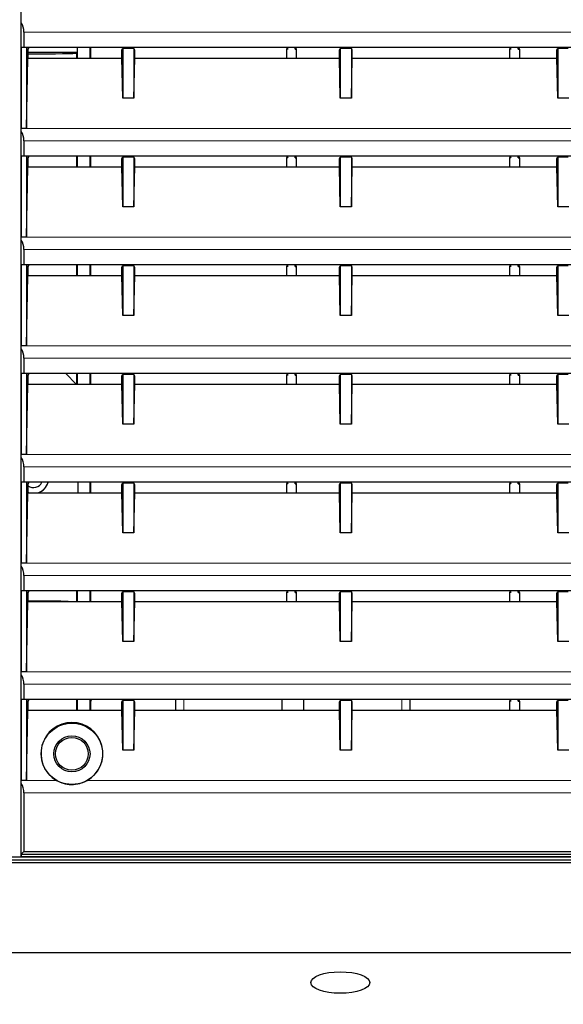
# Model space of a CAD drawing. Header units: millimetres. Extents: x 0 to 1118, y 0 to 864.
# Tile 92 of 117: x 925 to 944, y 430 to 465. Entities that reach past the tile are written whole.
import ezdxf

# ---------------------------------------------------------------- set-up
doc = ezdxf.new("R2010")
doc.units = ezdxf.units.MM
doc.styles.add('SLDTEXTSTYLE0', font='TXT', dxfattribs={"width": 0.75})
doc.dimstyles.new('SLDDIMSTYLE0', dxfattribs={"dimtxt": 3.175, "dimasz": 3.302, "dimexe": 0, "dimexo": 0.0625, "dimgap": 0.79375, "dimtad": 0, "dimtih": 1, "dimtoh": 1, "dimdec": 1, "dimlfac": 5, "dimrnd": 1e-09, "dimzin": 4, "dimdsep": 46, "dimtxsty": 'SLDTEXTSTYLE0', "dimsah": 1, "dimcen": 0.09, "dimadec": 0, "dimazin": 1, "dimtfac": 1, "dimtdec": 1, "dimtofl": 0, "dimtmove": 0, "dimatfit": 3, "dimfxl": 1, "dimfrac": 2, "dimtolj": 1, "dimtzin": 12, "dimarcsym": 0})
doc.dimstyles.new('SLDDIMSTYLE4', dxfattribs={"dimtxt": 3.175, "dimasz": 3.302, "dimexe": 0, "dimexo": 0.0625, "dimgap": 0.79375, "dimtad": 0, "dimtih": 1, "dimtoh": 1, "dimlfac": 5, "dimrnd": 1e-09, "dimzin": 12, "dimdsep": 46, "dimtxsty": 'SLDTEXTSTYLE0', "dimsah": 1, "dimcen": 0.09, "dimadec": 0, "dimazin": 3, "dimtfac": 1, "dimtofl": 0, "dimtmove": 0, "dimatfit": 3, "dimfxl": 1, "dimfrac": 2, "dimtolj": 1, "dimtzin": 12, "dimarcsym": 0})

# ---------------------------------------------------------------- blocks, each defined once
blk = doc.blocks.new('_D_6')
at = {"color": 7, "linetype": 'Continuous', "lineweight": 0}
for p, q in [((972.807, 434.97), (972.807, 401.765)), ((835.201, 433.87), (835.201, 401.765)), ((898.53, 407.46), (897.563, 407.46)), ((897.563, 407.46), (897.563, 402.419)), ((909.087, 407.46), (910.055, 407.46)), ((910.055, 407.46), (910.055, 402.419)), ((835.201, 404.94), (885.393, 404.94)), ((972.807, 404.94), (911.668, 404.94)), ((897.563, 402.419), (898.53, 402.419)), ((910.055, 402.419), (909.087, 402.419))]:
    blk.add_line(p, q, dxfattribs=at)
at = {"color": 7, "linetype": 'Continuous', "lineweight": 18}
for points in [[(835.201, 404.94), (838.503, 404.432), (838.503, 405.448)], [(972.807, 404.94), (969.505, 405.448), (969.505, 404.432)]]:
    blk.add_solid(points, dxfattribs=at)
at = {"color": 7, "linetype": 'Continuous', "lineweight": 18, "char_height": 3.175, "attachment_point": 1, "style": 'SLDTEXTSTYLE0'}
for s, insert in [('688.0', (886.039, 406.512)), ('27.09', (898.53, 406.512))]:
    blk.add_mtext(s, dxfattribs=dict(at, insert=insert))
blk = doc.blocks.new('_D_8')
at = {"color": 7, "linetype": 'Continuous', "lineweight": 0}
for p, q in [((796.797, 453.87), (796.797, 389.765)), ((972.807, 434.97), (972.807, 389.765)), ((796.797, 392.94), (887.046, 392.94)), ((972.807, 392.94), (916.605, 392.94))]:
    blk.add_line(p, q, dxfattribs=at)
at = {"color": 7, "linetype": 'Continuous', "lineweight": 18}
for points in [[(796.797, 392.94), (800.099, 392.432), (800.099, 393.448)], [(972.807, 392.94), (969.505, 393.448), (969.505, 392.432)]]:
    blk.add_solid(points, dxfattribs=at)
at = {"color": 7, "linetype": 'Continuous', "lineweight": 18, "insert": (887.046, 394.512), "char_height": 3.175, "attachment_point": 1, "style": 'SLDTEXTSTYLE0'}
blk.add_mtext("DIMENSION 'C'", dxfattribs=at)

msp = doc.modelspace()

# ---------------------------------------------------------------- linework, layer by layer
at = {"color": 7, "linetype": 'Continuous', "lineweight": 25}
for p, q in [((924.7574, 434.9447), (924.7574, 493.9343)), ((924.7626, 463.9957), (924.7626, 464.8738)), ((924.8644, 464.5395), (924.8644, 463.9993)), ((924.7626, 463.9957), (924.7609, 463.9923)), ((924.9585, 463.9923), (924.7609, 463.9923)), ((924.7609, 463.9923), (924.7609, 461.0854)), ((924.7626, 463.9957), (924.8644, 463.9993)), ((924.8644, 463.9993), (963.1074, 463.9993)), ((924.9585, 463.9923), (925.0074, 463.8945)), ((924.9585, 463.9923), (924.9585, 461.0854)), ((925.0074, 463.8945), (925.052, 463.9837)), ((928.4128, 463.9837), (925.052, 463.9837)), ((926.7742, 463.9837), (926.7742, 463.8095)), ((927.2321, 463.9837), (927.2321, 463.6079)), ((927.2532, 463.9837), (927.2532, 463.6079)), ((928.4128, 463.9837), (928.4295, 463.9504)), ((928.802, 463.9837), (928.7853, 463.9504)), ((936.2128, 463.9837), (928.802, 463.9837)), ((934.3051, 463.9738), (934.2828, 463.9292)), ((934.3002, 463.9837), (934.3051, 463.9738)), ((934.3051, 463.9738), (934.3274, 463.9292)), ((934.3274, 463.9292), (934.3274, 463.9837)), ((934.5874, 463.9292), (934.5874, 463.9837)), ((934.6097, 463.9738), (934.5874, 463.9292)), ((934.6146, 463.9837), (934.6097, 463.9738)), ((934.6097, 463.9738), (934.632, 463.9292)), ((936.2128, 463.9837), (936.2295, 463.9504)), ((936.602, 463.9837), (936.5853, 463.9504)), ((944.0128, 463.9837), (936.602, 463.9837)), ((942.3051, 463.9738), (942.2828, 463.9292)), ((942.3002, 463.9837), (942.3051, 463.9738)), ((942.3051, 463.9738), (942.3274, 463.9292)), ((942.3274, 463.9292), (942.3274, 463.9837)), ((942.5874, 463.9292), (942.5874, 463.9837)), ((942.6097, 463.9738), (942.5874, 463.9292)), ((942.6146, 463.9837), (942.6097, 463.9738)), ((942.6097, 463.9738), (942.632, 463.9292)), ((944.0128, 463.9837), (944.0295, 463.9504)), ((924.9585, 461.0854), (925.0074, 463.6079)), ((925.0074, 463.8945), (925.0074, 463.6079)), ((926.7742, 463.8095), (925.0074, 463.8095)), ((925.0074, 463.6079), (928.3795, 463.6079)), ((926.7532, 463.7888), (926.7742, 463.8095)), ((926.7742, 463.8095), (926.7742, 463.6079)), ((928.3795, 463.8945), (928.4074, 463.9504)), ((928.3795, 463.6079), (928.3795, 463.8945)), ((928.4074, 462.1672), (928.3795, 463.6079)), ((928.4074, 463.9504), (928.4074, 462.1672)), ((928.4295, 463.9504), (928.4074, 463.9504)), ((928.7853, 463.9504), (928.4295, 463.9504)), ((928.8074, 463.9504), (928.7853, 463.9504)), ((928.8074, 463.9504), (928.8074, 462.1672)), ((928.8353, 463.8945), (928.8074, 463.9504)), ((928.8074, 462.1672), (928.8353, 463.6079)), ((928.8353, 463.6079), (928.8353, 463.8945)), ((928.8353, 463.6079), (936.1795, 463.6079)), ((934.3274, 463.9292), (934.2828, 463.9292)), ((934.2828, 463.9292), (934.2828, 463.6079)), ((934.5874, 463.9292), (934.632, 463.9292)), ((934.632, 463.9292), (934.632, 463.6079)), ((936.1795, 463.8945), (936.2074, 463.9504)), ((936.1795, 463.6079), (936.1795, 463.8945)), ((936.2074, 462.1672), (936.1795, 463.6079)), ((936.2074, 463.9504), (936.2074, 462.1672)), ((936.2295, 463.9504), (936.2074, 463.9504)), ((936.5853, 463.9504), (936.2295, 463.9504)), ((936.6074, 463.9504), (936.5853, 463.9504)), ((936.6074, 463.9504), (936.6074, 462.1672)), ((936.6353, 463.8945), (936.6074, 463.9504)), ((936.6074, 462.1672), (936.6353, 463.6079)), ((936.6353, 463.6079), (936.6353, 463.8945)), ((936.6353, 463.6079), (943.9795, 463.6079)), ((942.3274, 463.9292), (942.2828, 463.9292)), ((942.2828, 463.9292), (942.2828, 463.6079)), ((942.5874, 463.9292), (942.632, 463.9292)), ((942.632, 463.9292), (942.632, 463.6079)), ((943.9795, 463.8945), (944.0074, 463.9504)), ((943.9795, 463.6079), (943.9795, 463.8945)), ((944.0074, 462.1672), (943.9795, 463.6079)), ((944.0295, 463.9504), (944.0074, 463.9504)), ((944.0074, 463.9504), (944.0074, 462.1672)), ((944.3853, 463.9504), (944.0295, 463.9504)), ((928.8074, 462.1672), (928.4074, 462.1672)), ((936.6074, 462.1672), (936.2074, 462.1672)), ((944.4074, 462.1672), (944.0074, 462.1672)), ((924.9585, 461.0854), (924.7609, 461.0854)), ((924.7626, 460.0957), (924.7626, 460.9738)), ((924.8644, 460.6395), (924.8644, 460.0993)), ((924.7626, 460.0957), (924.7609, 460.0923)), ((924.9585, 460.0923), (924.7609, 460.0923)), ((924.7609, 460.0923), (924.7609, 457.1854)), ((924.7626, 460.0957), (924.8644, 460.0993)), ((924.8644, 460.0993), (963.1074, 460.0993)), ((924.9585, 460.0923), (925.0074, 459.9945)), ((924.9585, 460.0923), (924.9585, 457.1854)), ((925.0074, 459.9945), (925.052, 460.0837)), ((928.4128, 460.0837), (925.052, 460.0837)), ((926.7742, 460.0837), (926.7742, 459.7079)), ((927.2321, 460.0837), (927.2321, 459.7079)), ((927.2532, 460.0837), (927.2532, 459.7079)), ((928.4128, 460.0837), (928.4295, 460.0504)), ((928.802, 460.0837), (928.7853, 460.0504)), ((936.2128, 460.0837), (928.802, 460.0837)), ((934.3051, 460.0738), (934.2828, 460.0292)), ((934.3002, 460.0837), (934.3051, 460.0738)), ((934.3051, 460.0738), (934.3274, 460.0292)), ((934.3274, 460.0292), (934.3274, 460.0837)), ((934.5874, 460.0292), (934.5874, 460.0837)), ((934.6097, 460.0738), (934.5874, 460.0292)), ((934.6146, 460.0837), (934.6097, 460.0738)), ((934.6097, 460.0738), (934.632, 460.0292)), ((936.2128, 460.0837), (936.2295, 460.0504)), ((936.602, 460.0837), (936.5853, 460.0504)), ((944.0128, 460.0837), (936.602, 460.0837)), ((942.3051, 460.0738), (942.2828, 460.0292)), ((942.3002, 460.0837), (942.3051, 460.0738)), ((942.3051, 460.0738), (942.3274, 460.0292)), ((942.3274, 460.0292), (942.3274, 460.0837)), ((942.5874, 460.0292), (942.5874, 460.0837)), ((942.6097, 460.0738), (942.5874, 460.0292)), ((942.6146, 460.0837), (942.6097, 460.0738)), ((942.6097, 460.0738), (942.632, 460.0292)), ((944.0128, 460.0837), (944.0295, 460.0504)), ((925.0074, 459.9945), (925.0074, 459.7079)), ((928.3795, 459.9945), (928.4074, 460.0504)), ((928.3795, 459.7079), (928.3795, 459.9945)), ((928.4074, 460.0504), (928.4074, 458.2672)), ((928.4295, 460.0504), (928.4074, 460.0504)), ((928.7853, 460.0504), (928.4295, 460.0504)), ((928.8074, 460.0504), (928.7853, 460.0504)), ((928.8074, 460.0504), (928.8074, 458.2672)), ((928.8353, 459.9945), (928.8074, 460.0504)), ((928.8353, 459.7079), (928.8353, 459.9945)), ((934.2828, 460.0292), (934.2828, 459.7079)), ((934.3274, 460.0292), (934.2828, 460.0292)), ((934.5874, 460.0292), (934.632, 460.0292)), ((934.632, 460.0292), (934.632, 459.7079)), ((936.1795, 459.9945), (936.2074, 460.0504)), ((936.1795, 459.7079), (936.1795, 459.9945)), ((936.2074, 460.0504), (936.2074, 458.2672)), ((936.2295, 460.0504), (936.2074, 460.0504)), ((936.5853, 460.0504), (936.2295, 460.0504)), ((936.6074, 460.0504), (936.5853, 460.0504)), ((936.6074, 460.0504), (936.6074, 458.2672)), ((936.6353, 459.9945), (936.6074, 460.0504)), ((936.6353, 459.7079), (936.6353, 459.9945)), ((942.2828, 460.0292), (942.2828, 459.7079)), ((942.3274, 460.0292), (942.2828, 460.0292)), ((942.5874, 460.0292), (942.632, 460.0292)), ((942.632, 460.0292), (942.632, 459.7079)), ((943.9795, 459.9945), (944.0074, 460.0504)), ((943.9795, 459.7079), (943.9795, 459.9945)), ((944.0074, 460.0504), (944.0074, 458.2672)), ((944.0295, 460.0504), (944.0074, 460.0504)), ((944.3853, 460.0504), (944.0295, 460.0504)), ((924.9585, 457.1854), (925.0074, 459.7079)), ((925.0074, 459.7079), (928.3795, 459.7079)), ((928.4074, 458.2672), (928.3795, 459.7079)), ((928.8074, 458.2672), (928.8353, 459.7079)), ((928.8353, 459.7079), (936.1795, 459.7079)), ((936.2074, 458.2672), (936.1795, 459.7079)), ((936.6074, 458.2672), (936.6353, 459.7079)), ((936.6353, 459.7079), (943.9795, 459.7079)), ((944.0074, 458.2672), (943.9795, 459.7079)), ((928.8074, 458.2672), (928.4074, 458.2672)), ((936.6074, 458.2672), (936.2074, 458.2672)), ((944.4074, 458.2672), (944.0074, 458.2672)), ((924.9585, 457.1854), (924.7609, 457.1854)), ((924.7626, 456.1957), (924.7626, 457.0738)), ((924.8644, 456.7395), (924.8644, 456.1993)), ((924.7626, 456.1957), (924.7609, 456.1923)), ((924.9585, 456.1923), (924.7609, 456.1923)), ((924.7609, 456.1923), (924.7609, 453.2854)), ((924.7626, 456.1957), (924.8644, 456.1993)), ((924.8644, 456.1993), (963.1074, 456.1993)), ((924.9585, 456.1923), (925.0074, 456.0945)), ((924.9585, 456.1923), (924.9585, 453.2854)), ((925.0074, 456.0945), (925.052, 456.1837)), ((928.4128, 456.1837), (925.052, 456.1837)), ((926.7742, 456.1837), (926.7742, 455.8079)), ((927.2321, 456.1837), (927.2321, 455.8079)), ((927.2532, 456.1837), (927.2532, 455.8079)), ((928.4128, 456.1837), (928.4295, 456.1504)), ((928.802, 456.1837), (928.7853, 456.1504)), ((936.2128, 456.1837), (928.802, 456.1837)), ((934.3002, 456.1837), (934.3051, 456.1738)), ((934.3274, 456.1292), (934.3274, 456.1837)), ((934.5874, 456.1292), (934.5874, 456.1837)), ((934.6146, 456.1837), (934.6097, 456.1738)), ((936.2128, 456.1837), (936.2295, 456.1504)), ((936.602, 456.1837), (936.5853, 456.1504)), ((944.0128, 456.1837), (936.602, 456.1837)), ((942.3002, 456.1837), (942.3051, 456.1738)), ((942.3274, 456.1292), (942.3274, 456.1837)), ((942.5874, 456.1292), (942.5874, 456.1837)), ((942.6146, 456.1837), (942.6097, 456.1738)), ((944.0128, 456.1837), (944.0295, 456.1504)), ((925.0074, 456.0945), (925.0074, 455.8079)), ((928.3795, 456.0945), (928.4074, 456.1504)), ((928.3795, 455.8079), (928.3795, 456.0945)), ((928.4074, 456.1504), (928.4074, 454.3672)), ((928.4295, 456.1504), (928.4074, 456.1504)), ((928.7853, 456.1504), (928.4295, 456.1504)), ((928.8074, 456.1504), (928.7853, 456.1504)), ((928.8074, 456.1504), (928.8074, 454.3672)), ((928.8353, 456.0945), (928.8074, 456.1504)), ((928.8353, 455.8079), (928.8353, 456.0945)), ((934.3051, 456.1738), (934.2828, 456.1292)), ((934.3274, 456.1292), (934.2828, 456.1292)), ((934.2828, 456.1292), (934.2828, 455.8079)), ((934.3051, 456.1738), (934.3274, 456.1292)), ((934.6097, 456.1738), (934.5874, 456.1292)), ((934.5874, 456.1292), (934.632, 456.1292)), ((934.6097, 456.1738), (934.632, 456.1292)), ((934.632, 456.1292), (934.632, 455.8079)), ((936.1795, 456.0945), (936.2074, 456.1504)), ((936.1795, 455.8079), (936.1795, 456.0945)), ((936.2295, 456.1504), (936.2074, 456.1504)), ((936.2074, 456.1504), (936.2074, 454.3672)), ((936.5853, 456.1504), (936.2295, 456.1504)), ((936.6074, 456.1504), (936.5853, 456.1504)), ((936.6074, 456.1504), (936.6074, 454.3672)), ((936.6353, 456.0945), (936.6074, 456.1504)), ((936.6353, 455.8079), (936.6353, 456.0945)), ((942.3051, 456.1738), (942.2828, 456.1292)), ((942.3274, 456.1292), (942.2828, 456.1292)), ((942.2828, 456.1292), (942.2828, 455.8079)), ((942.3051, 456.1738), (942.3274, 456.1292)), ((942.6097, 456.1738), (942.5874, 456.1292)), ((942.5874, 456.1292), (942.632, 456.1292)), ((942.6097, 456.1738), (942.632, 456.1292)), ((942.632, 456.1292), (942.632, 455.8079)), ((943.9795, 456.0945), (944.0074, 456.1504)), ((943.9795, 455.8079), (943.9795, 456.0945)), ((944.0074, 456.1504), (944.0074, 454.3672)), ((944.0295, 456.1504), (944.0074, 456.1504)), ((944.3853, 456.1504), (944.0295, 456.1504)), ((924.9585, 453.2854), (925.0074, 455.8079)), ((925.0074, 455.8079), (928.3795, 455.8079)), ((928.4074, 454.3672), (928.3795, 455.8079)), ((928.8074, 454.3672), (928.8353, 455.8079)), ((928.8353, 455.8079), (936.1795, 455.8079)), ((936.2074, 454.3672), (936.1795, 455.8079)), ((936.6074, 454.3672), (936.6353, 455.8079)), ((936.6353, 455.8079), (943.9795, 455.8079)), ((944.0074, 454.3672), (943.9795, 455.8079)), ((928.8074, 454.3672), (928.4074, 454.3672)), ((936.6074, 454.3672), (936.2074, 454.3672)), ((944.4074, 454.3672), (944.0074, 454.3672)), ((924.9585, 453.2854), (924.7609, 453.2854)), ((924.7626, 452.2957), (924.7626, 453.1738)), ((924.8644, 452.8395), (924.8644, 452.2993)), ((924.7626, 452.2957), (924.7609, 452.2923)), ((924.7626, 452.2957), (924.8644, 452.2993)), ((924.8644, 452.2993), (963.1074, 452.2993)), ((924.9585, 452.2923), (924.7609, 452.2923)), ((924.7609, 452.2923), (924.7609, 449.3854)), ((924.9585, 452.2923), (925.0074, 452.1945)), ((924.9585, 452.2923), (924.9585, 449.3854)), ((925.0074, 452.1945), (925.052, 452.2837)), ((925.0074, 452.1945), (925.0074, 451.9079)), ((928.4128, 452.2837), (925.052, 452.2837)), ((926.739, 451.9079), (926.3632, 452.2837)), ((926.7742, 452.2837), (926.7742, 451.9079)), ((927.2321, 452.2837), (927.2321, 451.9079)), ((927.2532, 452.2837), (927.2532, 451.9079)), ((928.3795, 452.1945), (928.4074, 452.2504)), ((928.3795, 451.9079), (928.3795, 452.1945)), ((928.4074, 452.2504), (928.4074, 450.4672)), ((928.4295, 452.2504), (928.4074, 452.2504)), ((928.4128, 452.2837), (928.4295, 452.2504)), ((928.7853, 452.2504), (928.4295, 452.2504)), ((928.802, 452.2837), (928.7853, 452.2504)), ((928.8074, 452.2504), (928.7853, 452.2504)), ((936.2128, 452.2837), (928.802, 452.2837)), ((928.8074, 452.2504), (928.8074, 450.4672)), ((928.8353, 452.1945), (928.8074, 452.2504)), ((928.8353, 451.9079), (928.8353, 452.1945)), ((934.3051, 452.2738), (934.2828, 452.2292)), ((934.2828, 452.2292), (934.2828, 451.9079)), ((934.3274, 452.2292), (934.2828, 452.2292)), ((934.3002, 452.2837), (934.3051, 452.2738)), ((934.3051, 452.2738), (934.3274, 452.2292)), ((934.3274, 452.2292), (934.3274, 452.2837)), ((934.5874, 452.2292), (934.5874, 452.2837)), ((934.6097, 452.2738), (934.5874, 452.2292)), ((934.5874, 452.2292), (934.632, 452.2292)), ((934.6146, 452.2837), (934.6097, 452.2738)), ((934.6097, 452.2738), (934.632, 452.2292)), ((934.632, 452.2292), (934.632, 451.9079)), ((936.1795, 452.1945), (936.2074, 452.2504)), ((936.1795, 451.9079), (936.1795, 452.1945)), ((936.2074, 452.2504), (936.2074, 450.4672)), ((936.2295, 452.2504), (936.2074, 452.2504)), ((936.2128, 452.2837), (936.2295, 452.2504)), ((936.5853, 452.2504), (936.2295, 452.2504)), ((936.602, 452.2837), (936.5853, 452.2504)), ((936.6074, 452.2504), (936.5853, 452.2504)), ((944.0128, 452.2837), (936.602, 452.2837)), ((936.6074, 452.2504), (936.6074, 450.4672)), ((936.6353, 452.1945), (936.6074, 452.2504)), ((936.6353, 451.9079), (936.6353, 452.1945)), ((942.3051, 452.2738), (942.2828, 452.2292)), ((942.3274, 452.2292), (942.2828, 452.2292)), ((942.2828, 452.2292), (942.2828, 451.9079)), ((942.3002, 452.2837), (942.3051, 452.2738)), ((942.3051, 452.2738), (942.3274, 452.2292)), ((942.3274, 452.2292), (942.3274, 452.2837)), ((942.5874, 452.2292), (942.5874, 452.2837)), ((942.6097, 452.2738), (942.5874, 452.2292)), ((942.5874, 452.2292), (942.632, 452.2292)), ((942.6146, 452.2837), (942.6097, 452.2738)), ((942.6097, 452.2738), (942.632, 452.2292)), ((942.632, 452.2292), (942.632, 451.9079)), ((943.9795, 452.1945), (944.0074, 452.2504)), ((943.9795, 451.9079), (943.9795, 452.1945)), ((944.0295, 452.2504), (944.0074, 452.2504)), ((944.0074, 452.2504), (944.0074, 450.4672)), ((944.0128, 452.2837), (944.0295, 452.2504)), ((944.3853, 452.2504), (944.0295, 452.2504)), ((924.9585, 449.3854), (925.0074, 451.9079)), ((925.0074, 451.9079), (928.3795, 451.9079)), ((928.4074, 450.4672), (928.3795, 451.9079)), ((928.8074, 450.4672), (928.8353, 451.9079)), ((928.8353, 451.9079), (936.1795, 451.9079)), ((936.2074, 450.4672), (936.1795, 451.9079)), ((936.6074, 450.4672), (936.6353, 451.9079)), ((936.6353, 451.9079), (943.9795, 451.9079)), ((944.0074, 450.4672), (943.9795, 451.9079)), ((928.8074, 450.4672), (928.4074, 450.4672)), ((936.6074, 450.4672), (936.2074, 450.4672)), ((944.4074, 450.4672), (944.0074, 450.4672)), ((924.9585, 449.3854), (924.7609, 449.3854)), ((924.7626, 448.3957), (924.7626, 449.2738)), ((924.8644, 448.9395), (924.8644, 448.3993)), ((924.7626, 448.3957), (924.7609, 448.3923)), ((924.9585, 448.3923), (924.7609, 448.3923)), ((924.7609, 448.3923), (924.7609, 445.4854)), ((924.7626, 448.3957), (924.8644, 448.3993)), ((924.8644, 448.3993), (963.1074, 448.3993)), ((924.9585, 448.3923), (925.0074, 448.2945)), ((924.9585, 448.3923), (924.9585, 445.4854)), ((925.0074, 448.2945), (925.052, 448.3837)), ((925.0074, 448.2945), (925.0074, 448.0079)), ((928.4128, 448.3837), (925.052, 448.3837)), ((926.8074, 448.0079), (926.8074, 448.3837)), ((927.2321, 448.3837), (927.2321, 448.0079)), ((927.2532, 448.3837), (927.2532, 448.0079)), ((928.3795, 448.2945), (928.4074, 448.3504)), ((928.3795, 448.0079), (928.3795, 448.2945)), ((928.4074, 448.3504), (928.4074, 446.5672)), ((928.4295, 448.3504), (928.4074, 448.3504)), ((928.4128, 448.3837), (928.4295, 448.3504)), ((928.7853, 448.3504), (928.4295, 448.3504)), ((928.802, 448.3837), (928.7853, 448.3504)), ((928.8074, 448.3504), (928.7853, 448.3504)), ((936.2128, 448.3837), (928.802, 448.3837)), ((928.8074, 448.3504), (928.8074, 446.5672)), ((928.8353, 448.2945), (928.8074, 448.3504)), ((928.8353, 448.0079), (928.8353, 448.2945)), ((934.3051, 448.3738), (934.2828, 448.3292)), ((934.2828, 448.3292), (934.2828, 448.0079)), ((934.3274, 448.3292), (934.2828, 448.3292)), ((934.3002, 448.3837), (934.3051, 448.3738)), ((934.3051, 448.3738), (934.3274, 448.3292)), ((934.3274, 448.3292), (934.3274, 448.3837)), ((934.5874, 448.3292), (934.5874, 448.3837)), ((934.6097, 448.3738), (934.5874, 448.3292)), ((934.5874, 448.3292), (934.632, 448.3292)), ((934.6146, 448.3837), (934.6097, 448.3738)), ((934.6097, 448.3738), (934.632, 448.3292)), ((934.632, 448.3292), (934.632, 448.0079)), ((936.1795, 448.2945), (936.2074, 448.3504)), ((936.1795, 448.0079), (936.1795, 448.2945)), ((936.2074, 448.3504), (936.2074, 446.5672)), ((936.2295, 448.3504), (936.2074, 448.3504)), ((936.2128, 448.3837), (936.2295, 448.3504)), ((936.5853, 448.3504), (936.2295, 448.3504)), ((936.602, 448.3837), (936.5853, 448.3504)), ((936.6074, 448.3504), (936.5853, 448.3504)), ((944.0128, 448.3837), (936.602, 448.3837)), ((936.6074, 448.3504), (936.6074, 446.5672)), ((936.6353, 448.2945), (936.6074, 448.3504)), ((936.6353, 448.0079), (936.6353, 448.2945)), ((942.3051, 448.3738), (942.2828, 448.3292)), ((942.2828, 448.3292), (942.2828, 448.0079)), ((942.3274, 448.3292), (942.2828, 448.3292)), ((942.3002, 448.3837), (942.3051, 448.3738)), ((942.3051, 448.3738), (942.3274, 448.3292)), ((942.3274, 448.3292), (942.3274, 448.3837)), ((942.5874, 448.3292), (942.5874, 448.3837)), ((942.6097, 448.3738), (942.5874, 448.3292)), ((942.5874, 448.3292), (942.632, 448.3292)), ((942.6146, 448.3837), (942.6097, 448.3738)), ((942.6097, 448.3738), (942.632, 448.3292)), ((942.632, 448.3292), (942.632, 448.0079)), ((943.9795, 448.2945), (944.0074, 448.3504)), ((943.9795, 448.0079), (943.9795, 448.2945)), ((944.0074, 448.3504), (944.0074, 446.5672)), ((944.0295, 448.3504), (944.0074, 448.3504)), ((944.0128, 448.3837), (944.0295, 448.3504)), ((944.3853, 448.3504), (944.0295, 448.3504)), ((924.9585, 445.4854), (925.0074, 448.0079)), ((925.0074, 448.0241), (925.0539, 448.0079)), ((925.0074, 448.0219), (925.0471, 448.0079)), ((925.0074, 448.0079), (928.3795, 448.0079)), ((928.4074, 446.5672), (928.3795, 448.0079)), ((928.8074, 446.5672), (928.8353, 448.0079)), ((928.8353, 448.0079), (936.1795, 448.0079)), ((936.2074, 446.5672), (936.1795, 448.0079)), ((936.6074, 446.5672), (936.6353, 448.0079)), ((936.6353, 448.0079), (943.9795, 448.0079)), ((944.0074, 446.5672), (943.9795, 448.0079)), ((928.8074, 446.5672), (928.4074, 446.5672)), ((936.6074, 446.5672), (936.2074, 446.5672)), ((944.4074, 446.5672), (944.0074, 446.5672)), ((924.9585, 445.4854), (924.7609, 445.4854)), ((924.7626, 444.4957), (924.7626, 445.3738)), ((924.8644, 445.0395), (924.8644, 444.4993)), ((924.7626, 444.4957), (924.7609, 444.4923)), ((924.9585, 444.4923), (924.7609, 444.4923)), ((924.7609, 444.4923), (924.7609, 441.5854)), ((924.7626, 444.4957), (924.8644, 444.4993)), ((924.8644, 444.4993), (963.1074, 444.4993)), ((924.9585, 444.4923), (925.0074, 444.3945)), ((924.9585, 444.4923), (924.9585, 441.5854)), ((925.0074, 444.3945), (925.052, 444.4837)), ((925.0074, 444.3945), (925.0074, 444.1079)), ((928.4128, 444.4837), (925.052, 444.4837)), ((926.7742, 444.4837), (926.7742, 444.1079)), ((927.2321, 444.4837), (927.2321, 444.1079)), ((927.2532, 444.4837), (927.2532, 444.1079)), ((928.3795, 444.3945), (928.4074, 444.4504)), ((928.3795, 444.1079), (928.3795, 444.3945)), ((928.4074, 444.4504), (928.4074, 442.6672)), ((928.4295, 444.4504), (928.4074, 444.4504)), ((928.4128, 444.4837), (928.4295, 444.4504)), ((928.7853, 444.4504), (928.4295, 444.4504)), ((928.802, 444.4837), (928.7853, 444.4504)), ((928.8074, 444.4504), (928.7853, 444.4504)), ((936.2128, 444.4837), (928.802, 444.4837)), ((928.8074, 444.4504), (928.8074, 442.6672)), ((928.8353, 444.3945), (928.8074, 444.4504)), ((928.8353, 444.1079), (928.8353, 444.3945)), ((934.3051, 444.4738), (934.2828, 444.4292)), ((934.2828, 444.4292), (934.2828, 444.1079)), ((934.3274, 444.4292), (934.2828, 444.4292)), ((934.3002, 444.4837), (934.3051, 444.4738)), ((934.3051, 444.4738), (934.3274, 444.4292)), ((934.3274, 444.4292), (934.3274, 444.4837)), ((934.5874, 444.4292), (934.5874, 444.4837)), ((934.6097, 444.4738), (934.5874, 444.4292)), ((934.5874, 444.4292), (934.632, 444.4292)), ((934.6146, 444.4837), (934.6097, 444.4738)), ((934.6097, 444.4738), (934.632, 444.4292)), ((934.632, 444.4292), (934.632, 444.1079)), ((936.1795, 444.3945), (936.2074, 444.4504)), ((936.1795, 444.1079), (936.1795, 444.3945)), ((936.2074, 444.4504), (936.2074, 442.6672)), ((936.2295, 444.4504), (936.2074, 444.4504)), ((936.2128, 444.4837), (936.2295, 444.4504)), ((936.5853, 444.4504), (936.2295, 444.4504)), ((936.602, 444.4837), (936.5853, 444.4504)), ((936.6074, 444.4504), (936.5853, 444.4504)), ((944.0128, 444.4837), (936.602, 444.4837)), ((936.6074, 444.4504), (936.6074, 442.6672)), ((936.6353, 444.3945), (936.6074, 444.4504)), ((936.6353, 444.1079), (936.6353, 444.3945)), ((942.3051, 444.4738), (942.2828, 444.4292)), ((942.2828, 444.4292), (942.2828, 444.1079)), ((942.3274, 444.4292), (942.2828, 444.4292)), ((942.3002, 444.4837), (942.3051, 444.4738)), ((942.3051, 444.4738), (942.3274, 444.4292)), ((942.3274, 444.4292), (942.3274, 444.4837)), ((942.5874, 444.4292), (942.5874, 444.4837)), ((942.6097, 444.4738), (942.5874, 444.4292)), ((942.5874, 444.4292), (942.632, 444.4292)), ((942.6146, 444.4837), (942.6097, 444.4738)), ((942.6097, 444.4738), (942.632, 444.4292)), ((942.632, 444.4292), (942.632, 444.1079)), ((943.9795, 444.3945), (944.0074, 444.4504)), ((943.9795, 444.1079), (943.9795, 444.3945)), ((944.0074, 444.4504), (944.0074, 442.6672)), ((944.0295, 444.4504), (944.0074, 444.4504)), ((944.0128, 444.4837), (944.0295, 444.4504)), ((944.3853, 444.4504), (944.0295, 444.4504)), ((924.9585, 441.5854), (925.0074, 444.1079)), ((925.0074, 444.1079), (928.3795, 444.1079)), ((928.4074, 442.6672), (928.3795, 444.1079)), ((928.8074, 442.6672), (928.8353, 444.1079)), ((928.8353, 444.1079), (936.1795, 444.1079)), ((936.2074, 442.6672), (936.1795, 444.1079)), ((936.6074, 442.6672), (936.6353, 444.1079)), ((936.6353, 444.1079), (943.9795, 444.1079)), ((944.0074, 442.6672), (943.9795, 444.1079)), ((928.8074, 442.6672), (928.4074, 442.6672)), ((936.6074, 442.6672), (936.2074, 442.6672)), ((944.4074, 442.6672), (944.0074, 442.6672)), ((924.9585, 441.5854), (924.7609, 441.5854)), ((924.7626, 440.5957), (924.7626, 441.4738)), ((924.8644, 441.1395), (924.8644, 440.5993)), ((924.7626, 440.5957), (924.7609, 440.5923)), ((924.9585, 440.5923), (924.7609, 440.5923)), ((924.7609, 440.5923), (924.7609, 437.6854)), ((924.7626, 440.5957), (924.8644, 440.5993)), ((924.8644, 440.5993), (963.1074, 440.5993)), ((924.9585, 440.5923), (925.0074, 440.4945)), ((924.9585, 440.5923), (924.9585, 437.6854)), ((925.0074, 440.4945), (925.052, 440.5837)), ((925.0074, 440.4945), (925.0074, 440.2079)), ((928.4128, 440.5837), (925.052, 440.5837)), ((926.7742, 440.5837), (926.7742, 440.2079)), ((927.2321, 440.5837), (927.2321, 440.2079)), ((927.2532, 440.4805), (927.2876, 440.5837)), ((927.2532, 440.4805), (927.2532, 440.2079)), ((928.3795, 440.4945), (928.4074, 440.5504)), ((928.3795, 440.2079), (928.3795, 440.4945)), ((928.4074, 440.5504), (928.4074, 438.7672)), ((928.4295, 440.5504), (928.4074, 440.5504)), ((928.4128, 440.5837), (928.4295, 440.5504)), ((928.7853, 440.5504), (928.4295, 440.5504)), ((928.802, 440.5837), (928.7853, 440.5504)), ((928.8074, 440.5504), (928.7853, 440.5504)), ((936.2128, 440.5837), (928.802, 440.5837)), ((928.8074, 440.5504), (928.8074, 438.7672)), ((928.8353, 440.4945), (928.8074, 440.5504)), ((928.8353, 440.2079), (928.8353, 440.4945)), ((930.3074, 440.2079), (930.3074, 440.5837)), ((934.1074, 440.5837), (934.1074, 440.2079)), ((934.9074, 440.2079), (934.9074, 440.5837)), ((936.1795, 440.4945), (936.2074, 440.5504)), ((936.1795, 440.2079), (936.1795, 440.4945)), ((936.2074, 440.5504), (936.2074, 438.7672)), ((936.2295, 440.5504), (936.2074, 440.5504)), ((936.2128, 440.5837), (936.2295, 440.5504)), ((936.5853, 440.5504), (936.2295, 440.5504)), ((936.602, 440.5837), (936.5853, 440.5504)), ((936.6074, 440.5504), (936.5853, 440.5504)), ((944.0128, 440.5837), (936.602, 440.5837)), ((936.6074, 440.5504), (936.6074, 438.7672)), ((936.6353, 440.4945), (936.6074, 440.5504)), ((936.6353, 440.2079), (936.6353, 440.4945)), ((938.7074, 440.5837), (938.7074, 440.2079)), ((942.3051, 440.5738), (942.2828, 440.5292)), ((942.3274, 440.5292), (942.2828, 440.5292)), ((942.2828, 440.5292), (942.2828, 440.2079)), ((942.3002, 440.5837), (942.3051, 440.5738)), ((942.3051, 440.5738), (942.3274, 440.5292)), ((942.3274, 440.5292), (942.3274, 440.5837)), ((942.5874, 440.5292), (942.5874, 440.5837)), ((942.6097, 440.5738), (942.5874, 440.5292)), ((942.5874, 440.5292), (942.632, 440.5292)), ((942.6146, 440.5837), (942.6097, 440.5738)), ((942.6097, 440.5738), (942.632, 440.5292)), ((942.632, 440.5292), (942.632, 440.2079)), ((943.9795, 440.4945), (944.0074, 440.5504)), ((943.9795, 440.2079), (943.9795, 440.4945)), ((944.0074, 440.5504), (944.0074, 438.7672)), ((944.0295, 440.5504), (944.0074, 440.5504)), ((944.0128, 440.5837), (944.0295, 440.5504)), ((944.3853, 440.5504), (944.0295, 440.5504)), ((924.9585, 437.6854), (925.0074, 440.2079)), ((925.0074, 440.2079), (928.3795, 440.2079)), ((928.4074, 438.7672), (928.3795, 440.2079)), ((928.8074, 438.7672), (928.8353, 440.2079)), ((928.8353, 440.2079), (936.1795, 440.2079)), ((936.2074, 438.7672), (936.1795, 440.2079)), ((936.6074, 438.7672), (936.6353, 440.2079)), ((936.6353, 440.2079), (943.9795, 440.2079)), ((944.0074, 438.7672), (943.9795, 440.2079)), ((928.8074, 438.7672), (928.4074, 438.7672)), ((936.6074, 438.7672), (936.2074, 438.7672)), ((944.4074, 438.7672), (944.0074, 438.7672)), ((924.9585, 437.6854), (924.7609, 437.6854)), ((924.7626, 435.0395), (924.7626, 437.5738)), ((924.8644, 437.2395), (924.8644, 435.1395)), ((924.76, 435.0395), (924.76, 434.9474)), ((924.7626, 435.0395), (924.76, 435.0395)), ((924.7644, 435.0395), (924.7626, 435.0395)), ((924.8644, 435.1395), (924.7644, 435.0395)), ((924.7644, 435.0395), (958.3707, 435.0395)), ((924.8644, 435.1395), (958.2337, 435.1395)), ((847.2062, 434.9395), (963.2086, 434.9395)), ((847.2062, 434.8395), (963.2086, 434.8395)), ((847.2096, 434.7429), (963.2052, 434.7429)), ((855.2574, 434.9447), (924.7574, 434.9447)), ((924.76, 434.9474), (924.7574, 434.9447)), ((958.5387, 434.9447), (924.7574, 434.9447)), ((924.76, 434.9474), (958.5333, 434.9474)), ((847.2661, 431.5036), (963.1486, 431.5036))]:
    msp.add_line(p, q, dxfattribs=at)
at = {"color": 7, "linetype": 'Continuous', "lineweight": 18}
for p, q in [((924.8644, 464.5395), (963.1074, 464.5395)), ((926.7532, 463.7888), (926.7532, 463.6079)), ((924.9585, 461.0854), (963.1074, 461.0854)), ((924.8644, 460.6395), (963.1074, 460.6395)), ((926.7532, 460.0837), (926.7532, 459.7079)), ((924.9585, 457.1854), (963.1074, 457.1854)), ((924.8644, 456.7395), (963.1074, 456.7395)), ((926.7532, 456.1837), (926.7532, 455.8079)), ((924.9585, 453.2854), (963.1074, 453.2854)), ((924.8644, 452.8395), (963.1074, 452.8395)), ((926.7532, 452.2837), (926.7532, 451.9079)), ((924.9585, 449.3854), (963.1074, 449.3854)), ((924.8644, 448.9395), (963.1074, 448.9395)), ((924.9585, 445.4854), (963.1074, 445.4854)), ((924.8644, 445.0395), (963.1074, 445.0395)), ((926.7532, 444.4837), (926.7532, 444.1079)), ((924.9585, 441.5854), (963.1074, 441.5854)), ((924.8644, 441.1395), (963.1074, 441.1395)), ((926.7532, 440.5837), (926.7532, 440.2079)), ((927.2532, 440.4805), (927.2532, 440.5837)), ((930.5934, 440.5837), (930.5934, 440.2079)), ((938.4214, 440.2079), (938.4214, 440.5837)), ((924.9585, 437.6854), (926.0322, 437.6854)), ((927.134, 437.6854), (958.446, 437.6854)), ((924.8644, 437.2395), (957.9529, 437.2395))]:
    msp.add_line(p, q, dxfattribs=at)
at = {"color": 7, "linetype": 'Continuous', "lineweight": 25}
for radius in [1.1, 0.65, 0.5872]:
    msp.add_circle((926.5831, 438.6395), radius, dxfattribs=at)
for centre, radius, start, end in [((924.2644, 464.5395), 0.6, 0, 33.86298), ((924.2644, 460.6395), 0.6, 0, 33.86298), ((924.2644, 456.7395), 0.6, 0, 33.86298), ((924.2644, 452.8395), 0.6, 0, 33.86298), ((924.2644, 448.9395), 0.6, 0, 33.86298), ((925.2074, 448.5235), 0.33, 232.6948, 334.9331), ((925.2074, 448.5235), 0.538, 286.57272, 344.93731), ((925.2074, 448.5235), 0.54, 287.2715, 344.99441), ((924.2644, 445.0395), 0.6, 0, 33.86298), ((924.2644, 441.1395), 0.6, 0, 33.86298), ((924.2644, 437.2395), 0.6, 360, 33.86298)]:
    msp.add_arc(centre, radius, start, end, dxfattribs=at)
for centre, major_axis, ratio, start_param, end_param in [((924.7539, 464.5395), (0, 0.6), 0.0174551, 5.3034095, 5.550147), ((924.6074, 463.7941), (2.1462, -0.0047), 0.0173167, 4.8999007, 6.26577), ((924.7539, 460.6395), (0, 0.6), 0.0174551, 5.3034095, 5.550147), ((924.7539, 456.7395), (0, 0.6), 0.0174551, 5.3034095, 5.550147), ((924.7539, 452.8395), (0, 0.6), 0.0174551, 5.3034095, 5.550147), ((924.7539, 448.9395), (0, 0.6), 0.0174551, 5.3034095, 5.550147), ((924.7539, 445.0395), (0, 0.6), 0.0174551, 5.3034095, 5.550147), ((924.6074, 444.0849), (2.1462, 0.0047), 0.0173167, 0.5340356, 1.3832846), ((924.7539, 441.1395), (0, 0.6), 0.0174551, 5.3034095, 5.550147), ((926.5831, 438.6503), (0, 1.1111), 0.999953, 3.6603929, 8.9059778), ((924.7539, 437.2395), (0, 0.6), 0.0174551, 5.3034095, 5.550147)]:
    msp.add_ellipse(centre, major_axis=major_axis, ratio=ratio, start_param=start_param, end_param=end_param, dxfattribs=at)
msp.add_ellipse((936.2074, 430.4311), major_axis=(1.0568, 0), ratio=0.3639776, dxfattribs=at)
msp.add_open_spline([(926.0322, 437.6854), (926.0413, 437.6803), (926.113, 437.6402), (926.2859, 437.5683), (926.5661, 437.5252), (926.8497, 437.5596), (927.0383, 437.6326), (927.1184, 437.6768), (927.134, 437.6854)], degree=3, knots=[0, 0, 0, 0, 0.0298528, 0.2352543, 0.4829412, 0.7396039, 0.9492889, 1, 1, 1, 1], dxfattribs=at)

# ---------------------------------------------------------------- dimensions: what is measured, and where the dimension line sits
at = {"color": 7, "linetype": 'Continuous', "lineweight": 18}
dim = msp.add_linear_dim(base=(972.8074, 392.9395), p1=(796.7974, 455.1395), p2=(972.8074, 436.2395), text="DIMENSION 'C'", dimstyle='SLDDIMSTYLE4', dxfattribs=at)
dim.commit()
dim.dimension.update_dxf_attribs({"geometry": '_D_8', "text_midpoint": (901.8253, 392.9395), "dimtype": 160})
dim = msp.add_linear_dim(base=(972.8074, 404.9395), p1=(835.2008, 435.1395), p2=(972.8074, 436.2395), dimstyle='SLDDIMSTYLE0', dxfattribs=at)
dim.commit()
dim.dimension.update_dxf_attribs({"geometry": '_D_6', "text_midpoint": (898.5305, 404.9395), "dimtype": 160})

doc.saveas('drawing.dxf')
